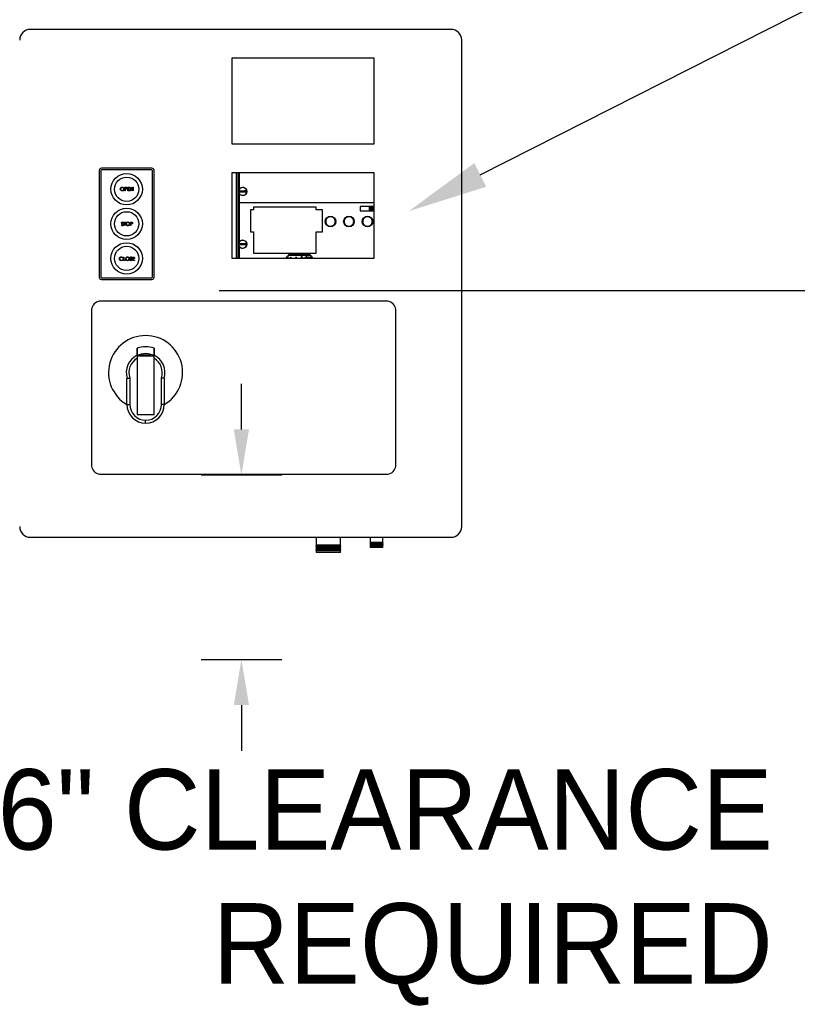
# Model space of a CAD drawing. Header units: inches. Extents: x 170 to 288, y 234 to 248.
# Tile 139 of 256: x 206.946 to 207.854, y 241.321 to 242.469. Entities that reach past the tile are written whole.
import ezdxf
from ezdxf import colors
from ezdxf.entities.mleader import LeaderData, LeaderLine
from ezdxf.math import Vec2, Vec3

# ---------------------------------------------------------------- set-up
doc = ezdxf.new("R2010")
doc.units = ezdxf.units.IN
doc.header["$LTSCALE"] = 0.25
doc.header["$MEASUREMENT"] = 0
doc.layers.add('ANNOTATIONS', color=1, linetype='Continuous')
doc.layers.add('SLIM E GUIDE MOTOR RH', color=7, linetype='Continuous')
doc.styles.add('ARIAL', font='arial.ttf', dxfattribs={"height": 0.09375})

msp = doc.modelspace()

# ---------------------------------------------------------------- linework, layer by layer
at = {"layer": 'ANNOTATIONS'}
for p, q in [((207.1787, 242.15375), (208.22965, 242.15375)), ((207.20486, 241.99149), (207.20486, 242.04463)), ((207.15773, 241.93835), (207.25199, 241.93835)), ((207.15773, 241.72305), (207.25199, 241.72305)), ((207.20486, 241.66991), (207.20486, 241.61677))]:
    msp.add_line(p, q, dxfattribs=at)
for points in [[(207.196, 241.99149), (207.21371, 241.99149), (207.20486, 241.93835)], [(207.196, 241.66991), (207.21371, 241.66991), (207.20486, 241.72305)]]:
    msp.add_solid(points, dxfattribs=at)
at = {"layer": 'SLIM E GUIDE MOTOR RH'}
for p, q in [((207.44948, 242.45821), (206.95855, 242.45821)), ((207.46196, 241.87814), (207.46196, 242.44573)), ((207.3599, 242.4245), (207.19354, 242.4245)), ((207.19354, 242.4245), (207.19354, 242.32468)), ((207.3599, 242.32468), (207.3599, 242.4245)), ((207.19354, 242.32468), (207.3599, 242.32468)), ((207.03884, 242.29357), (207.03884, 242.16913)), ((207.04083, 242.29357), (207.04083, 242.16913)), ((207.1004, 242.29619), (207.04146, 242.29619)), ((207.1004, 242.2942), (207.04146, 242.2942)), ((207.10103, 242.16913), (207.10103, 242.29357)), ((207.10302, 242.16913), (207.10302, 242.29357)), ((207.3599, 242.29096), (207.19354, 242.29096)), ((207.19354, 242.29096), (207.19354, 242.19141)), ((207.19905, 242.19141), (207.19905, 242.29096)), ((207.20089, 242.19141), (207.20089, 242.29096)), ((207.20128, 242.19141), (207.20128, 242.29096)), ((207.20167, 242.2704), (207.20167, 242.29096)), ((207.20233, 242.29096), (207.20233, 242.27182)), ((207.20239, 242.27192), (207.20239, 242.29096)), ((207.3599, 242.19141), (207.3599, 242.29096)), ((207.06873, 242.27401), (207.06954, 242.27401)), ((207.06873, 242.26985), (207.06873, 242.27401)), ((207.0691, 242.26985), (207.06873, 242.26985)), ((207.0691, 242.27359), (207.0691, 242.2722)), ((207.06986, 242.27359), (207.0691, 242.27359)), ((207.0691, 242.2722), (207.06983, 242.27219)), ((207.0694, 242.27177), (207.0691, 242.27177)), ((207.0691, 242.27177), (207.0691, 242.26985)), ((207.07214, 242.26985), (207.07214, 242.27401)), ((207.07214, 242.27401), (207.07449, 242.27401)), ((207.07449, 242.26985), (207.07214, 242.26985)), ((207.07449, 242.27359), (207.07251, 242.27359)), ((207.07251, 242.27359), (207.07251, 242.27231)), ((207.07251, 242.27231), (207.07449, 242.27231)), ((207.07449, 242.27188), (207.07251, 242.27188)), ((207.07251, 242.27188), (207.07251, 242.27028)), ((207.07251, 242.27028), (207.07449, 242.27028)), ((207.07449, 242.27401), (207.07449, 242.27359)), ((207.07449, 242.27231), (207.07449, 242.27188)), ((207.07449, 242.27028), (207.07449, 242.26985)), ((207.07523, 242.26985), (207.07523, 242.27401)), ((207.07523, 242.27401), (207.07531, 242.27401)), ((207.07561, 242.26985), (207.07523, 242.26985)), ((207.07531, 242.27401), (207.07806, 242.27074)), ((207.07561, 242.27312), (207.07561, 242.26985)), ((207.07835, 242.26985), (207.07561, 242.27312)), ((207.07806, 242.27401), (207.07843, 242.27401)), ((207.07806, 242.27074), (207.07806, 242.27401)), ((207.07843, 242.26985), (207.07835, 242.26985)), ((207.07843, 242.27401), (207.07843, 242.26985)), ((207.20167, 242.20884), (207.20167, 242.26783)), ((207.20233, 242.26641), (207.20233, 242.21025)), ((207.20239, 242.26632), (207.20239, 242.21035)), ((207.3599, 242.25602), (207.20239, 242.25602)), ((207.21539, 242.24751), (207.21539, 242.22196)), ((207.21877, 242.24751), (207.21539, 242.24751)), ((207.21877, 242.25096), (207.21877, 242.24751)), ((207.29212, 242.25096), (207.21877, 242.25096)), ((207.29212, 242.24751), (207.29212, 242.25096)), ((207.29968, 242.24751), (207.29212, 242.24751)), ((207.29968, 242.22196), (207.29968, 242.24751)), ((207.3599, 242.2517), (207.34338, 242.2517)), ((207.34338, 242.2517), (207.34338, 242.24646)), ((207.34338, 242.24646), (207.3599, 242.24646)), ((207.35435, 242.24646), (207.35435, 242.2517)), ((207.35487, 242.24646), (207.35487, 242.2517)), ((207.35584, 242.2517), (207.35584, 242.24646)), ((207.356, 242.24646), (207.356, 242.2517)), ((207.35637, 242.2517), (207.35637, 242.24646)), ((207.35652, 242.24646), (207.35652, 242.2517)), ((207.35749, 242.2517), (207.35749, 242.24646)), ((207.35801, 242.2517), (207.35801, 242.24646)), ((207.06753, 242.23338), (207.06972, 242.23338)), ((207.06753, 242.23295), (207.06753, 242.23338)), ((207.06972, 242.23338), (207.06972, 242.23295)), ((207.07537, 242.23338), (207.07618, 242.23338)), ((207.07537, 242.22922), (207.07537, 242.23338)), ((207.0647, 242.23002), (207.06506, 242.23023)), ((207.0671, 242.23278), (207.06677, 242.23252)), ((207.06844, 242.23295), (207.06753, 242.23295)), ((207.06844, 242.22922), (207.06844, 242.23295)), ((207.06881, 242.22922), (207.06844, 242.22922)), ((207.06881, 242.23295), (207.06881, 242.22922)), ((207.06972, 242.23295), (207.06881, 242.23295)), ((207.07574, 242.22922), (207.07537, 242.22922)), ((207.07574, 242.23295), (207.07574, 242.23156)), ((207.0765, 242.23295), (207.07574, 242.23295)), ((207.07574, 242.23156), (207.07647, 242.23155)), ((207.07574, 242.23114), (207.07574, 242.22922)), ((207.07604, 242.23114), (207.07574, 242.23114)), ((207.21539, 242.22196), (207.21877, 242.22196)), ((207.21877, 242.22196), (207.21877, 242.19725)), ((207.29212, 242.19725), (207.29212, 242.22196)), ((207.29212, 242.22196), (207.29968, 242.22196)), ((207.20167, 242.19141), (207.20167, 242.20627)), ((207.21095, 242.20698), (207.20177, 242.20653)), ((207.20233, 242.20485), (207.20233, 242.19141)), ((207.20239, 242.20475), (207.20239, 242.19141)), ((207.06644, 242.19187), (207.06611, 242.19162)), ((207.06611, 242.18949), (207.06644, 242.18924)), ((207.06729, 242.19263), (207.06766, 242.19263)), ((207.06729, 242.18848), (207.06729, 242.19263)), ((207.06926, 242.18848), (207.06729, 242.18848)), ((207.06766, 242.19263), (207.06766, 242.1889)), ((207.06766, 242.1889), (207.06926, 242.1889)), ((207.06926, 242.1889), (207.06926, 242.18848)), ((207.07454, 242.18928), (207.07489, 242.18949)), ((207.07694, 242.19204), (207.0766, 242.19178)), ((207.07785, 242.18848), (207.07785, 242.19263)), ((207.07785, 242.19263), (207.08019, 242.19263)), ((207.08019, 242.18848), (207.07785, 242.18848)), ((207.07822, 242.19221), (207.07822, 242.19093)), ((207.08019, 242.19221), (207.07822, 242.19221)), ((207.07822, 242.19093), (207.08019, 242.19093)), ((207.07822, 242.1905), (207.07822, 242.1889)), ((207.08019, 242.1905), (207.07822, 242.1905)), ((207.07822, 242.1889), (207.08019, 242.1889)), ((207.08019, 242.19263), (207.08019, 242.19221)), ((207.08019, 242.19093), (207.08019, 242.1905)), ((207.08019, 242.1889), (207.08019, 242.18848)), ((207.19354, 242.19141), (207.3599, 242.19141)), ((207.21877, 242.19726), (207.29212, 242.19726)), ((207.21877, 242.19725), (207.29212, 242.19725)), ((207.21956, 242.19725), (207.21956, 242.19726)), ((207.22008, 242.19725), (207.22008, 242.19726)), ((207.22105, 242.19726), (207.22105, 242.19725)), ((207.2212, 242.19725), (207.2212, 242.19726)), ((207.22157, 242.19726), (207.22157, 242.19725)), ((207.22173, 242.19725), (207.22173, 242.19726)), ((207.2227, 242.19726), (207.2227, 242.19725)), ((207.22322, 242.19726), (207.22322, 242.19725)), ((207.24975, 242.19725), (207.24975, 242.19726)), ((207.2504, 242.19725), (207.2504, 242.19726)), ((207.25564, 242.19726), (207.25564, 242.19725)), ((207.2563, 242.19726), (207.2563, 242.19725)), ((207.25927, 242.19249), (207.25708, 242.19249)), ((207.25708, 242.19249), (207.25708, 242.19141)), ((207.25927, 242.19141), (207.25927, 242.19484)), ((207.25927, 242.19484), (207.28588, 242.19484)), ((207.28588, 242.19461), (207.25927, 242.19461)), ((207.28588, 242.19422), (207.25927, 242.19422)), ((207.26036, 242.19511), (207.26036, 242.19484)), ((207.28459, 242.19511), (207.26036, 242.19511)), ((207.26119, 242.19156), (207.26211, 242.19156)), ((207.26119, 242.19141), (207.26119, 242.19156)), ((207.26211, 242.19248), (207.26239, 242.19248)), ((207.26211, 242.19156), (207.26211, 242.19248)), ((207.26239, 242.19248), (207.26239, 242.19156)), ((207.26239, 242.19156), (207.26331, 242.19156)), ((207.26331, 242.19156), (207.26331, 242.19141)), ((207.26807, 242.19141), (207.26883, 242.193)), ((207.26884, 242.1924), (207.26838, 242.19141)), ((207.26883, 242.193), (207.26887, 242.193)), ((207.2693, 242.19141), (207.26884, 242.1924)), ((207.26887, 242.193), (207.2696, 242.19141)), ((207.27446, 242.193), (207.27507, 242.193)), ((207.27446, 242.19141), (207.27446, 242.193)), ((207.27474, 242.19268), (207.27474, 242.19168)), ((207.27512, 242.19268), (207.27474, 242.19268)), ((207.27474, 242.19168), (207.27493, 242.19168)), ((207.28286, 242.193), (207.28316, 242.193)), ((207.28354, 242.19141), (207.28286, 242.193)), ((207.28316, 242.193), (207.28384, 242.19141)), ((207.28457, 242.19141), (207.28524, 242.193)), ((207.28459, 242.19484), (207.28459, 242.19511)), ((207.28554, 242.193), (207.28487, 242.19141)), ((207.28524, 242.193), (207.28554, 242.193)), ((207.28588, 242.19484), (207.28588, 242.19141)), ((207.28787, 242.19249), (207.28588, 242.19249)), ((207.28787, 242.19141), (207.28787, 242.19249)), ((207.04146, 242.1685), (207.1004, 242.1685)), ((207.04146, 242.16651), (207.1004, 242.16651)), ((207.0298, 242.13149), (207.0298, 241.94882)), ((207.37567, 242.14097), (207.03929, 242.14097)), ((207.38515, 241.94882), (207.38515, 242.13149)), ((207.10301, 242.07714), (207.08304, 242.07714)), ((207.08304, 242.07714), (207.08304, 242.00882)), ((207.10301, 242.00882), (207.10301, 242.07714)), ((207.07125, 242.02062), (207.07125, 242.05043)), ((207.07457, 242.05164), (207.07457, 242.02062)), ((207.11147, 242.02062), (207.11147, 242.05164)), ((207.11479, 242.05043), (207.11479, 242.02062)), ((207.07125, 242.02062), (207.07457, 242.02062)), ((207.11479, 242.02062), (207.11147, 242.02062)), ((207.08304, 242.00882), (207.10301, 242.00882)), ((207.09303, 241.99884), (207.09302, 242.00217)), ((207.03929, 241.93934), (207.37567, 241.93934)), ((206.95855, 241.86566), (207.44948, 241.86566)), ((207.29197, 241.85653), (207.29164, 241.85634)), ((207.29164, 241.85634), (207.29197, 241.85615)), ((207.29164, 241.85634), (207.32092, 241.85634)), ((207.29197, 241.8557), (207.29164, 241.85551)), ((207.29164, 241.85551), (207.29197, 241.85532)), ((207.29164, 241.85551), (207.32092, 241.85551)), ((207.29197, 241.85487), (207.29164, 241.85468)), ((207.29164, 241.85468), (207.29197, 241.85449)), ((207.29164, 241.85468), (207.32092, 241.85468)), ((207.29197, 241.86566), (207.29197, 241.85653)), ((207.32059, 241.85653), (207.29197, 241.85653)), ((207.29197, 241.85615), (207.29197, 241.8557)), ((207.29197, 241.85615), (207.32059, 241.85615)), ((207.32059, 241.8557), (207.29197, 241.8557)), ((207.29197, 241.85532), (207.29197, 241.85487)), ((207.29197, 241.85532), (207.32059, 241.85532)), ((207.32059, 241.85487), (207.29197, 241.85487)), ((207.29197, 241.85449), (207.29197, 241.85404)), ((207.29197, 241.85449), (207.32059, 241.85449)), ((207.32059, 241.85653), (207.32059, 241.86566)), ((207.32092, 241.85634), (207.32059, 241.85653)), ((207.32059, 241.85615), (207.32092, 241.85634)), ((207.32059, 241.8557), (207.32059, 241.85615)), ((207.32092, 241.85551), (207.32059, 241.8557)), ((207.32059, 241.85532), (207.32092, 241.85551)), ((207.32059, 241.85487), (207.32059, 241.85532)), ((207.32092, 241.85468), (207.32059, 241.85487)), ((207.32059, 241.85449), (207.32092, 241.85468)), ((207.32059, 241.85404), (207.32059, 241.85449)), ((207.35529, 241.86019), (207.35496, 241.86)), ((207.35496, 241.86), (207.35529, 241.85981)), ((207.35496, 241.86), (207.37026, 241.86)), ((207.35529, 241.85953), (207.35496, 241.85934)), ((207.35496, 241.85934), (207.35529, 241.85914)), ((207.35496, 241.85934), (207.37026, 241.85934)), ((207.35529, 241.85886), (207.35496, 241.85867)), ((207.35496, 241.85867), (207.35529, 241.85848)), ((207.35496, 241.85867), (207.37026, 241.85867)), ((207.35529, 241.8582), (207.35496, 241.85801)), ((207.35496, 241.85801), (207.35529, 241.85781)), ((207.35496, 241.85801), (207.37026, 241.85801)), ((207.35529, 241.85753), (207.35496, 241.85734)), ((207.35496, 241.85734), (207.35529, 241.85715)), ((207.35496, 241.85734), (207.37026, 241.85734)), ((207.35529, 241.85687), (207.35496, 241.85668)), ((207.35496, 241.85668), (207.35529, 241.85648)), ((207.35496, 241.85668), (207.37026, 241.85668)), ((207.35529, 241.8562), (207.35496, 241.85601)), ((207.35496, 241.85601), (207.35529, 241.85582)), ((207.35496, 241.85601), (207.37026, 241.85601)), ((207.35529, 241.85554), (207.35496, 241.85534)), ((207.35496, 241.85534), (207.35529, 241.85515)), ((207.35496, 241.85534), (207.37026, 241.85534)), ((207.35529, 241.86566), (207.35529, 241.86019)), ((207.35529, 241.86019), (207.36993, 241.86019)), ((207.35529, 241.85981), (207.35529, 241.85953)), ((207.35529, 241.85981), (207.36993, 241.85981)), ((207.35529, 241.85953), (207.36993, 241.85953)), ((207.35529, 241.85914), (207.35529, 241.85886)), ((207.35529, 241.85914), (207.36993, 241.85914)), ((207.35529, 241.85886), (207.36993, 241.85886)), ((207.35529, 241.85848), (207.35529, 241.8582)), ((207.35529, 241.85848), (207.36993, 241.85848)), ((207.35529, 241.8582), (207.36993, 241.8582)), ((207.35529, 241.85781), (207.35529, 241.85753)), ((207.35529, 241.85781), (207.36993, 241.85781)), ((207.35529, 241.85753), (207.36993, 241.85753)), ((207.35529, 241.85715), (207.35529, 241.85687)), ((207.35529, 241.85715), (207.36993, 241.85715)), ((207.35529, 241.85687), (207.36993, 241.85687)), ((207.35529, 241.85648), (207.35529, 241.8562)), ((207.35529, 241.85648), (207.36993, 241.85648)), ((207.35529, 241.8562), (207.36993, 241.8562)), ((207.35529, 241.85582), (207.35529, 241.85554)), ((207.35529, 241.85582), (207.36993, 241.85582)), ((207.35529, 241.85554), (207.36993, 241.85554)), ((207.35529, 241.85515), (207.35529, 241.85368)), ((207.35529, 241.85515), (207.36993, 241.85515)), ((207.36993, 241.86019), (207.36993, 241.86566)), ((207.37026, 241.86), (207.36993, 241.86019)), ((207.36993, 241.85981), (207.37026, 241.86)), ((207.36993, 241.85953), (207.36993, 241.85981)), ((207.37026, 241.85934), (207.36993, 241.85953)), ((207.36993, 241.85914), (207.37026, 241.85934)), ((207.36993, 241.85886), (207.36993, 241.85914)), ((207.37026, 241.85867), (207.36993, 241.85886)), ((207.36993, 241.85848), (207.37026, 241.85867)), ((207.36993, 241.8582), (207.36993, 241.85848)), ((207.37026, 241.85801), (207.36993, 241.8582)), ((207.36993, 241.85781), (207.37026, 241.85801)), ((207.36993, 241.85753), (207.36993, 241.85781)), ((207.37026, 241.85734), (207.36993, 241.85753)), ((207.36993, 241.85715), (207.37026, 241.85734)), ((207.36993, 241.85687), (207.36993, 241.85715)), ((207.37026, 241.85668), (207.36993, 241.85687)), ((207.36993, 241.85648), (207.37026, 241.85668)), ((207.36993, 241.8562), (207.36993, 241.85648)), ((207.37026, 241.85601), (207.36993, 241.8562)), ((207.36993, 241.85582), (207.37026, 241.85601)), ((207.36993, 241.85554), (207.36993, 241.85582)), ((207.37026, 241.85534), (207.36993, 241.85554)), ((207.36993, 241.85515), (207.37026, 241.85534)), ((207.36993, 241.85368), (207.36993, 241.85515)), ((207.29197, 241.85404), (207.29164, 241.85385)), ((207.29164, 241.85385), (207.29197, 241.85365)), ((207.29164, 241.85385), (207.32092, 241.85385)), ((207.29197, 241.85321), (207.29164, 241.85302)), ((207.29164, 241.85302), (207.29197, 241.85282)), ((207.29164, 241.85302), (207.32092, 241.85302)), ((207.29197, 241.85238), (207.29164, 241.85218)), ((207.29164, 241.85218), (207.29197, 241.85199)), ((207.29164, 241.85218), (207.32092, 241.85218)), ((207.29197, 241.85154), (207.29164, 241.85135)), ((207.29164, 241.85135), (207.29197, 241.85116)), ((207.29164, 241.85135), (207.32092, 241.85135)), ((207.29197, 241.85071), (207.29164, 241.85052)), ((207.29164, 241.85052), (207.29197, 241.85033)), ((207.29164, 241.85052), (207.32092, 241.85052)), ((207.32059, 241.85404), (207.29197, 241.85404)), ((207.29197, 241.85365), (207.29197, 241.85321)), ((207.29197, 241.85365), (207.32059, 241.85365)), ((207.32059, 241.85321), (207.29197, 241.85321)), ((207.29197, 241.85282), (207.29197, 241.85238)), ((207.29197, 241.85282), (207.32059, 241.85282)), ((207.32059, 241.85238), (207.29197, 241.85238)), ((207.29197, 241.85199), (207.29197, 241.85154)), ((207.29197, 241.85199), (207.32059, 241.85199)), ((207.32059, 241.85154), (207.29197, 241.85154)), ((207.29197, 241.85116), (207.29197, 241.85071)), ((207.29197, 241.85116), (207.32059, 241.85116)), ((207.32059, 241.85071), (207.29197, 241.85071)), ((207.29197, 241.85033), (207.29197, 241.84802)), ((207.29197, 241.85033), (207.32059, 241.85033)), ((207.32059, 241.84802), (207.29197, 241.84802)), ((207.32092, 241.85385), (207.32059, 241.85404)), ((207.32059, 241.85365), (207.32092, 241.85385)), ((207.32059, 241.85321), (207.32059, 241.85365)), ((207.32092, 241.85302), (207.32059, 241.85321)), ((207.32059, 241.85282), (207.32092, 241.85302)), ((207.32059, 241.85238), (207.32059, 241.85282)), ((207.32092, 241.85218), (207.32059, 241.85238)), ((207.32059, 241.85199), (207.32092, 241.85218)), ((207.32059, 241.85154), (207.32059, 241.85199)), ((207.32092, 241.85135), (207.32059, 241.85154)), ((207.32059, 241.85116), (207.32092, 241.85135)), ((207.32059, 241.85071), (207.32059, 241.85116)), ((207.32092, 241.85052), (207.32059, 241.85071)), ((207.32059, 241.85033), (207.32092, 241.85052)), ((207.32059, 241.84802), (207.32059, 241.85033)), ((207.36993, 241.85368), (207.35529, 241.85368))]:
    msp.add_line(p, q, dxfattribs=at)
at = {"layer": 'SLIM E GUIDE MOTOR RH', "flags": 128}
for points in [[(207.2017, 242.26969), (207.20279, 242.26975), (207.20393, 242.2698), (207.2051, 242.26986), (207.20629, 242.26992), (207.20747, 242.26997), (207.20864, 242.27003), (207.20978, 242.27008), (207.21088, 242.27014)], [(207.21095, 242.26854), (207.20986, 242.26849), (207.20872, 242.26843), (207.20755, 242.26838), (207.20636, 242.26832), (207.20518, 242.26826), (207.20401, 242.26821), (207.20287, 242.26815), (207.20177, 242.2681)], [(207.2017, 242.20813), (207.20279, 242.20818), (207.20393, 242.20823), (207.2051, 242.20829), (207.20629, 242.20835), (207.20747, 242.20841), (207.20864, 242.20846), (207.20978, 242.20852), (207.21088, 242.20857)]]:
    msp.add_lwpolyline(points, dxfattribs=at)
at = {"layer": 'SLIM E GUIDE MOTOR RH'}
for centre, radius in [((207.07093, 242.27171), 0.0183), ((207.07093, 242.27171), 0.01414), ((207.20632, 242.26912), 0.00482), ((207.07093, 242.23135), 0.0183), ((207.07093, 242.23135), 0.01414), ((207.30876, 242.23408), 0.00622), ((207.33037, 242.23408), 0.00622), ((207.35199, 242.23408), 0.00622), ((207.20632, 242.20755), 0.00482), ((207.07093, 242.19099), 0.0183), ((207.07093, 242.19099), 0.01414)]:
    msp.add_circle(centre, radius, dxfattribs=at)
for centre, radius, start, end in [((206.95855, 242.44573), 0.01248, 90, 180), ((207.44948, 242.44573), 0.01248, 0, 90), ((207.04146, 242.29357), 0.00262, 90, 180), ((207.04146, 242.29357), 0.000624, 90, 180), ((207.1004, 242.29357), 0.00262, 0, 90), ((207.1004, 242.29357), 0.000624, 0, 90), ((207.20632, 242.26912), 0.00473, 173.04894, 192.50643), ((207.20632, 242.26912), 0.00466, 12.63519, 172.92017), ((207.20632, 242.26912), 0.00466, 192.63519, 352.92017), ((207.20632, 242.26912), 0.00473, 353.04894, 12.50643), ((207.20632, 242.20755), 0.00466, 12.63519, 172.92017), ((207.20632, 242.20755), 0.00473, 173.04894, 192.50643), ((207.20632, 242.20755), 0.00466, 192.63519, 352.92017), ((207.20632, 242.20755), 0.00473, 353.04894, 12.50643), ((207.04146, 242.16913), 0.00262, 180, 270), ((207.04146, 242.16913), 0.000624, 180, 270), ((207.1004, 242.16913), 0.00262, 270, 0), ((207.1004, 242.16913), 0.000624, 270, 0), ((207.04078, 242.12999), 0.01108, 97.7581, 172.2419), ((207.37417, 242.12999), 0.01108, 7.7581, 82.2419), ((207.09302, 242.05779), 0.04323, 300.24251, 239.75753), ((207.09302, 242.05779), 0.04322, 300.24806, 239.75196), ((207.09302, 242.05779), 0.03025, 70.721, 109.2554), ((207.09302, 242.05779), 0.02257, 116.23161, 197.09777), ((207.09302, 242.05779), 0.01944, 120.86903, 198.43237), ((207.09302, 242.05779), 0.02217, 63.22591, 116.74005), ((207.09302, 242.05779), 0.02061, 69.85267, 110.14733), ((207.09302, 242.05779), 0.02257, 342.90223, 63.7351), ((207.09302, 242.05779), 0.01944, 341.56763, 59.09059), ((207.09303, 242.02062), 0.02178, 180, 270), ((207.09303, 242.02062), 0.01845, 180, 269.99537), ((207.09302, 242.02062), 0.01845, 270.02568, 0), ((207.09302, 242.02062), 0.02178, 270.02568, 0), ((207.04078, 241.95032), 0.01108, 187.7581, 262.2419), ((207.37417, 241.95032), 0.01108, 277.7581, 352.2419), ((206.95855, 241.87814), 0.01248, 180, 270), ((207.44948, 241.87814), 0.01248, 270, 0)]:
    msp.add_arc(centre, radius, start, end, dxfattribs=at)
for points, knots in [([(207.0635, 242.27192), (207.06354, 242.27224), (207.06362, 242.27288), (207.06419, 242.27361), (207.06491, 242.27404), (207.06541, 242.2741), (207.06566, 242.27412)], [0, 0, 0, 0, 0.2797309, 0.5593263, 0.7796803, 1, 1, 1, 1]), ([(207.0657, 242.26975), (207.06537, 242.26978), (207.06473, 242.26985), (207.06401, 242.27044), (207.06357, 242.27116), (207.06352, 242.27166), (207.0635, 242.27192)], [0, 0, 0, 0, 0.279663, 0.5593532, 0.7796358, 1, 1, 1, 1]), ([(207.06568, 242.27369), (207.06542, 242.27366), (207.06489, 242.27359), (207.06429, 242.27313), (207.06393, 242.27254), (207.06389, 242.27212), (207.06388, 242.27192)], [0, 0, 0, 0, 0.2796275, 0.5593508, 0.7796323, 1, 1, 1, 1]), ([(207.06388, 242.27192), (207.06391, 242.27166), (207.06397, 242.27113), (207.06447, 242.27057), (207.06506, 242.27023), (207.06547, 242.27019), (207.06568, 242.27017)], [0, 0, 0, 0, 0.2794171, 0.5590784, 0.7794776, 1, 1, 1, 1]), ([(207.06566, 242.27412), (207.06599, 242.27409), (207.06664, 242.27402), (207.06737, 242.27343), (207.06781, 242.2727), (207.06785, 242.27219), (207.06787, 242.27194)], [0, 0, 0, 0, 0.2797658, 0.559356, 0.7795697, 1, 1, 1, 1]), ([(207.0675, 242.27194), (207.06747, 242.2722), (207.06741, 242.27273), (207.0669, 242.2733), (207.0663, 242.27363), (207.06589, 242.27367), (207.06568, 242.27369)], [0, 0, 0, 0, 0.2794631, 0.5588709, 0.7795149, 1, 1, 1, 1]), ([(207.06568, 242.27017), (207.06594, 242.2702), (207.06647, 242.27026), (207.06708, 242.27072), (207.06744, 242.27131), (207.06748, 242.27173), (207.0675, 242.27194)], [0, 0, 0, 0, 0.2798308, 0.5593888, 0.7796497, 1, 1, 1, 1]), ([(207.06787, 242.27194), (207.06784, 242.27161), (207.06776, 242.27097), (207.06717, 242.27025), (207.06646, 242.26981), (207.06595, 242.26977), (207.0657, 242.26975)], [0, 0, 0, 0, 0.2796319, 0.5593417, 0.779597, 1, 1, 1, 1]), ([(207.07046, 242.27184), (207.07026, 242.27182), (207.06991, 242.27177), (207.06955, 242.27177), (207.0694, 242.27177)], [0, 0, 0, 0, 0.5596968, 1, 1, 1, 1]), ([(207.06954, 242.27401), (207.06972, 242.27401), (207.07004, 242.27402), (207.07035, 242.27397), (207.07049, 242.27395)], [0, 0, 0, 0, 0.56031203, 1, 1, 1, 1]), ([(207.06983, 242.27219), (207.07008, 242.27219), (207.0704, 242.27219), (207.07071, 242.2724), (207.07087, 242.27259), (207.0709, 242.27277), (207.07091, 242.2729)], [0, 0, 0, 0, 0.4997189, 0.6253482, 0.7510784, 1, 1, 1, 1]), ([(207.07091, 242.2729), (207.0709, 242.27302), (207.07087, 242.2732), (207.07071, 242.27338), (207.07042, 242.27359), (207.07011, 242.27359), (207.06986, 242.27359)], [0, 0, 0, 0, 0.2489628, 0.3747297, 0.5003786, 1, 1, 1, 1]), ([(207.07129, 242.2729), (207.07128, 242.27276), (207.07126, 242.27249), (207.07105, 242.27215), (207.07077, 242.27194), (207.07056, 242.27187), (207.07046, 242.27184)], [0, 0, 0, 0, 0.2800999, 0.5593276, 0.7794584, 1, 1, 1, 1]), ([(207.07049, 242.27395), (207.07062, 242.27391), (207.07087, 242.27381), (207.07113, 242.27353), (207.07127, 242.27321), (207.07128, 242.273), (207.07129, 242.2729)], [0, 0, 0, 0, 0.279707, 0.5593748, 0.7795026, 1, 1, 1, 1]), ([(207.06497, 242.23251), (207.06499, 242.23266), (207.06503, 242.23295), (207.06531, 242.23327), (207.06565, 242.23345), (207.06588, 242.23347), (207.066, 242.23348)], [0, 0, 0, 0, 0.279549, 0.5587965, 0.779376, 1, 1, 1, 1]), ([(207.066, 242.23348), (207.06612, 242.23347), (207.06638, 242.23344), (207.06678, 242.2332), (207.06698, 242.23294), (207.0671, 242.23278)], [0, 0, 0, 0, 0.2797514, 0.5594993, 1, 1, 1, 1]), ([(207.07014, 242.23128), (207.07018, 242.2316), (207.07026, 242.23224), (207.07083, 242.23297), (207.07155, 242.23341), (207.07205, 242.23346), (207.0723, 242.23348)], [0, 0, 0, 0, 0.2797307, 0.5593255, 0.7796808, 1, 1, 1, 1]), ([(207.0723, 242.23348), (207.07263, 242.23345), (207.07328, 242.23338), (207.07401, 242.23279), (207.07445, 242.23206), (207.07449, 242.23155), (207.07452, 242.2313)], [0, 0, 0, 0, 0.2797677, 0.5593574, 0.7795699, 1, 1, 1, 1]), ([(207.07618, 242.23338), (207.07636, 242.23338), (207.07668, 242.23338), (207.07699, 242.23333), (207.07713, 242.23331)], [0, 0, 0, 0, 0.5603143, 1, 1, 1, 1]), ([(207.07713, 242.23331), (207.07726, 242.23327), (207.07751, 242.23318), (207.07777, 242.23289), (207.07791, 242.23258), (207.07792, 242.23237), (207.07793, 242.23226)], [0, 0, 0, 0, 0.27970407, 0.5593845, 0.7795145, 1, 1, 1, 1]), ([(207.31433, 242.23408), (207.31425, 242.23338), (207.31414, 242.2323), (207.31345, 242.231), (207.31273, 242.23011), (207.31183, 242.22939), (207.31054, 242.22872), (207.30876, 242.22838), (207.30698, 242.22872), (207.30569, 242.22939), (207.3048, 242.23011), (207.30407, 242.231), (207.3034, 242.2323), (207.30306, 242.23408), (207.3034, 242.23585), (207.30407, 242.23715), (207.3048, 242.23804), (207.30569, 242.23876), (207.30698, 242.23944), (207.30876, 242.23978), (207.31054, 242.23944), (207.31183, 242.23876), (207.31273, 242.23804), (207.31345, 242.23715), (207.31414, 242.23585), (207.31425, 242.23478), (207.31433, 242.23408)], [0, 0, 0, 0, 0.059864, 0.0920901, 0.1249998, 0.1579095, 0.1901356, 0.2499996, 0.3098642, 0.3420898, 0.3749995, 0.4079095, 0.4401355, 0.4999996, 0.5598642, 0.5920897, 0.6249997, 0.6579098, 0.6901354, 0.75, 0.809864, 0.8420901, 0.8750001, 0.9079098, 0.9401354, 1, 1, 1, 1]), ([(207.33594, 242.23408), (207.33587, 242.23338), (207.33575, 242.2323), (207.33506, 242.231), (207.33434, 242.23011), (207.33345, 242.22939), (207.33215, 242.22872), (207.33037, 242.22838), (207.3286, 242.22872), (207.3273, 242.22939), (207.32641, 242.23011), (207.32569, 242.231), (207.32501, 242.2323), (207.32467, 242.23408), (207.32501, 242.23585), (207.32569, 242.23715), (207.32641, 242.23804), (207.3273, 242.23876), (207.3286, 242.23944), (207.33037, 242.23978), (207.33215, 242.23944), (207.33345, 242.23876), (207.33434, 242.23804), (207.33506, 242.23715), (207.33575, 242.23585), (207.33587, 242.23478), (207.33594, 242.23408)], [0, 0, 0, 0, 0.0598641, 0.09209, 0.125, 0.1579097, 0.1901358, 0.2499998, 0.3098638, 0.3420899, 0.3749996, 0.4079096, 0.4401355, 0.4999996, 0.5598643, 0.5920896, 0.6249996, 0.6579097, 0.6901358, 0.7499998, 0.8098638, 0.8420899, 0.8749999, 0.90791, 0.9401353, 1, 1, 1, 1]), ([(207.35756, 242.23408), (207.35748, 242.23338), (207.35737, 242.2323), (207.35667, 242.231), (207.35595, 242.23011), (207.35506, 242.22939), (207.35377, 242.22872), (207.35199, 242.22838), (207.35021, 242.22872), (207.34891, 242.22939), (207.34802, 242.23011), (207.3473, 242.231), (207.34663, 242.2323), (207.34629, 242.23408), (207.34663, 242.23585), (207.3473, 242.23715), (207.34802, 242.23804), (207.34891, 242.23876), (207.35021, 242.23944), (207.35199, 242.23978), (207.35377, 242.23944), (207.35506, 242.23876), (207.35595, 242.23804), (207.35667, 242.23715), (207.35737, 242.23585), (207.35748, 242.23478), (207.35756, 242.23408)], [0, 0, 0, 0, 0.059864, 0.0920901, 0.1250002, 0.1579098, 0.1901354, 0.25, 0.309864, 0.3420901, 0.3749998, 0.4079095, 0.4401356, 0.4999996, 0.5598642, 0.5920898, 0.6249994, 0.6579095, 0.6901356, 0.7499996, 0.8098642, 0.8420898, 0.8749998, 0.9079098, 0.9401354, 1, 1, 1, 1]), ([(207.06597, 242.22911), (207.06582, 242.22913), (207.06551, 242.22916), (207.06503, 242.22947), (207.06483, 242.22981), (207.0647, 242.23002)], [0, 0, 0, 0, 0.2798786, 0.5596616, 1, 1, 1, 1]), ([(207.0652, 242.23188), (207.06513, 242.23199), (207.065, 242.23218), (207.06498, 242.23241), (207.06497, 242.23251)], [0, 0, 0, 0, 0.5598366, 1, 1, 1, 1]), ([(207.06506, 242.23023), (207.06518, 242.23004), (207.06535, 242.22977), (207.0657, 242.22956), (207.06588, 242.22955), (207.06597, 242.22954)], [0, 0, 0, 0, 0.5593242, 0.7797842, 1, 1, 1, 1]), ([(207.06589, 242.23131), (207.06575, 242.23141), (207.06551, 242.23158), (207.0653, 242.23179), (207.0652, 242.23188)], [0, 0, 0, 0, 0.5604046, 1, 1, 1, 1]), ([(207.06595, 242.23306), (207.06587, 242.23305), (207.0657, 242.23304), (207.0655, 242.23291), (207.06537, 242.23273), (207.06535, 242.2326), (207.06534, 242.23253)], [0, 0, 0, 0, 0.2802723, 0.55993, 0.779919, 1, 1, 1, 1]), ([(207.06534, 242.23253), (207.06535, 242.23247), (207.06536, 242.23235), (207.06545, 242.23216), (207.06555, 242.23206), (207.06562, 242.23199)], [0, 0, 0, 0, 0.27994787, 0.55977488, 1, 1, 1, 1]), ([(207.06562, 242.23199), (207.06572, 242.23191), (207.0659, 242.23177), (207.06609, 242.23164), (207.06618, 242.23158)], [0, 0, 0, 0, 0.5599086, 1, 1, 1, 1]), ([(207.06664, 242.23065), (207.06651, 242.23079), (207.06628, 242.23103), (207.06601, 242.23123), (207.06589, 242.23131)], [0, 0, 0, 0, 0.5594924, 1, 1, 1, 1]), ([(207.06677, 242.23252), (207.06665, 242.23267), (207.06649, 242.23288), (207.06618, 242.23304), (207.06603, 242.23305), (207.06595, 242.23306)], [0, 0, 0, 0, 0.5598177, 0.7798497, 1, 1, 1, 1]), ([(207.06597, 242.22954), (207.06608, 242.22955), (207.0663, 242.22957), (207.06658, 242.22974), (207.06675, 242.22998), (207.06677, 242.23015), (207.06678, 242.23024)], [0, 0, 0, 0, 0.2802733, 0.5601451, 0.7801527, 1, 1, 1, 1]), ([(207.06716, 242.23024), (207.06713, 242.23007), (207.06709, 242.22972), (207.06676, 242.22936), (207.06637, 242.22914), (207.0661, 242.22912), (207.06597, 242.22911)], [0, 0, 0, 0, 0.2791835, 0.5590838, 0.7794435, 1, 1, 1, 1]), ([(207.06618, 242.23158), (207.06644, 242.23138), (207.0668, 242.23112), (207.06711, 242.23061), (207.06714, 242.23036), (207.06716, 242.23024)], [0, 0, 0, 0, 0.5601148, 0.7802789, 1, 1, 1, 1]), ([(207.06678, 242.23024), (207.06677, 242.23032), (207.06676, 242.23047), (207.06667, 242.2306), (207.06664, 242.23065)], [0, 0, 0, 0, 0.558992, 1, 1, 1, 1]), ([(207.07234, 242.22911), (207.07201, 242.22915), (207.07137, 242.22922), (207.07065, 242.2298), (207.07021, 242.23052), (207.07017, 242.23102), (207.07014, 242.23128)], [0, 0, 0, 0, 0.2796641, 0.5593538, 0.7796361, 1, 1, 1, 1]), ([(207.07232, 242.23306), (207.07206, 242.23302), (207.07153, 242.23295), (207.07093, 242.23249), (207.07057, 242.2319), (207.07054, 242.23149), (207.07052, 242.23128)], [0, 0, 0, 0, 0.2796259, 0.5593459, 0.7796269, 1, 1, 1, 1]), ([(207.07052, 242.23128), (207.07055, 242.23102), (207.07061, 242.23049), (207.07111, 242.22993), (207.0717, 242.22959), (207.07212, 242.22955), (207.07232, 242.22954)], [0, 0, 0, 0, 0.2794118, 0.5590742, 0.779476, 1, 1, 1, 1]), ([(207.07414, 242.2313), (207.07411, 242.23156), (207.07405, 242.23209), (207.07354, 242.23266), (207.07294, 242.23299), (207.07253, 242.23304), (207.07232, 242.23306)], [0, 0, 0, 0, 0.2794695, 0.5588701, 0.7795183, 1, 1, 1, 1]), ([(207.07232, 242.22954), (207.07259, 242.22957), (207.07311, 242.22963), (207.07373, 242.23008), (207.07409, 242.23067), (207.07412, 242.23109), (207.07414, 242.2313)], [0, 0, 0, 0, 0.2798285, 0.5593874, 0.7796559, 1, 1, 1, 1]), ([(207.07452, 242.2313), (207.07448, 242.23097), (207.07441, 242.23033), (207.07381, 242.22961), (207.0731, 242.22917), (207.07259, 242.22913), (207.07234, 242.22911)], [0, 0, 0, 0, 0.2796267, 0.5593423, 0.7795967, 1, 1, 1, 1]), ([(207.0771, 242.2312), (207.0769, 242.23118), (207.07655, 242.23114), (207.0762, 242.23114), (207.07604, 242.23114)], [0, 0, 0, 0, 0.5596942, 1, 1, 1, 1]), ([(207.07647, 242.23155), (207.07672, 242.23155), (207.07704, 242.23155), (207.07735, 242.23176), (207.07751, 242.23195), (207.07754, 242.23214), (207.07756, 242.23226)], [0, 0, 0, 0, 0.499724, 0.625347, 0.7510888, 1, 1, 1, 1]), ([(207.07756, 242.23226), (207.07754, 242.23238), (207.07751, 242.23256), (207.07735, 242.23274), (207.07706, 242.23296), (207.07675, 242.23295), (207.0765, 242.23295)], [0, 0, 0, 0, 0.24897489, 0.37473093, 0.50038246, 1, 1, 1, 1]), ([(207.07793, 242.23226), (207.07792, 242.23212), (207.0779, 242.23185), (207.07769, 242.23152), (207.07741, 242.2313), (207.0772, 242.23124), (207.0771, 242.2312)], [0, 0, 0, 0, 0.2800985, 0.5593248, 0.7794626, 1, 1, 1, 1]), ([(207.06239, 242.19058), (207.06242, 242.19091), (207.0625, 242.19156), (207.06311, 242.19227), (207.06386, 242.19268), (207.06437, 242.19272), (207.06462, 242.19274)], [0, 0, 0, 0, 0.27951347, 0.55907968, 0.77937343, 1, 1, 1, 1]), ([(207.06291, 242.1891), (207.06274, 242.18935), (207.06243, 242.1898), (207.0624, 242.19034), (207.06239, 242.19058)], [0, 0, 0, 0, 0.5590292, 1, 1, 1, 1]), ([(207.0646, 242.19231), (207.06433, 242.19228), (207.0638, 242.19222), (207.06318, 242.19177), (207.06282, 242.19118), (207.06278, 242.19076), (207.06276, 242.19055)], [0, 0, 0, 0, 0.27985561, 0.55951782, 0.779687, 1, 1, 1, 1]), ([(207.06276, 242.19055), (207.06279, 242.19028), (207.06285, 242.18974), (207.06338, 242.18916), (207.06399, 242.18884), (207.06441, 242.18881), (207.06463, 242.1888)], [0, 0, 0, 0, 0.2794339, 0.5589215, 0.7792831, 1, 1, 1, 1]), ([(207.06463, 242.18837), (207.06426, 242.1884), (207.0636, 242.18846), (207.06312, 242.1889), (207.06291, 242.1891)], [0, 0, 0, 0, 0.5598044, 1, 1, 1, 1]), ([(207.06611, 242.19162), (207.06587, 242.19185), (207.06544, 242.19225), (207.06486, 242.19229), (207.0646, 242.19231)], [0, 0, 0, 0, 0.5584272, 1, 1, 1, 1]), ([(207.06462, 242.19274), (207.06502, 242.1927), (207.06574, 242.19262), (207.06622, 242.1921), (207.06644, 242.19187)], [0, 0, 0, 0, 0.55951486, 1, 1, 1, 1]), ([(207.06463, 242.1888), (207.06495, 242.18883), (207.06552, 242.18891), (207.06593, 242.18931), (207.06611, 242.18949)], [0, 0, 0, 0, 0.5587727, 1, 1, 1, 1]), ([(207.06644, 242.18924), (207.06631, 242.18909), (207.06605, 242.1888), (207.06544, 242.18845), (207.06493, 242.1884), (207.06463, 242.18837)], [0, 0, 0, 0, 0.2804105, 0.5607949, 1, 1, 1, 1]), ([(207.06974, 242.19054), (207.06978, 242.19086), (207.06986, 242.1915), (207.07043, 242.19223), (207.07115, 242.19267), (207.07165, 242.19272), (207.0719, 242.19274)], [0, 0, 0, 0, 0.2797305, 0.5593273, 0.7796795, 1, 1, 1, 1]), ([(207.07194, 242.18837), (207.07161, 242.1884), (207.07097, 242.18848), (207.07025, 242.18906), (207.06981, 242.18978), (207.06977, 242.19028), (207.06974, 242.19054)], [0, 0, 0, 0, 0.2796638, 0.5593527, 0.7796359, 1, 1, 1, 1]), ([(207.07192, 242.19231), (207.07166, 242.19228), (207.07113, 242.19221), (207.07053, 242.19175), (207.07017, 242.19116), (207.07014, 242.19075), (207.07012, 242.19054)], [0, 0, 0, 0, 0.2796283, 0.5593501, 0.7796324, 1, 1, 1, 1]), ([(207.07012, 242.19054), (207.07015, 242.19028), (207.07021, 242.18975), (207.07072, 242.18919), (207.0713, 242.18885), (207.07172, 242.18881), (207.07192, 242.1888)], [0, 0, 0, 0, 0.279417, 0.5590778, 0.7794767, 1, 1, 1, 1]), ([(207.0719, 242.19274), (207.07223, 242.19271), (207.07288, 242.19264), (207.07361, 242.19205), (207.07405, 242.19132), (207.07409, 242.19081), (207.07412, 242.19056)], [0, 0, 0, 0, 0.2797671, 0.5593581, 0.7795717, 1, 1, 1, 1]), ([(207.07374, 242.19056), (207.07371, 242.19082), (207.07365, 242.19135), (207.07314, 242.19192), (207.07254, 242.19225), (207.07213, 242.19229), (207.07192, 242.19231)], [0, 0, 0, 0, 0.2794698, 0.5588706, 0.7795158, 1, 1, 1, 1]), ([(207.07192, 242.1888), (207.07219, 242.18883), (207.07271, 242.18889), (207.07333, 242.18934), (207.07369, 242.18993), (207.07372, 242.19035), (207.07374, 242.19056)], [0, 0, 0, 0, 0.2798289, 0.5593875, 0.7796527, 1, 1, 1, 1]), ([(207.07412, 242.19056), (207.07408, 242.19023), (207.07401, 242.18959), (207.07341, 242.18887), (207.0727, 242.18843), (207.07219, 242.18839), (207.07194, 242.18837)], [0, 0, 0, 0, 0.2796315, 0.5593441, 0.7795978, 1, 1, 1, 1]), ([(207.07581, 242.18837), (207.07565, 242.18838), (207.07535, 242.18842), (207.07487, 242.18873), (207.07467, 242.18907), (207.07454, 242.18928)], [0, 0, 0, 0, 0.2798804, 0.5596665, 1, 1, 1, 1]), ([(207.07481, 242.19177), (207.07483, 242.19192), (207.07486, 242.19221), (207.07515, 242.19253), (207.07549, 242.19271), (207.07572, 242.19273), (207.07583, 242.19274)], [0, 0, 0, 0, 0.2795544, 0.5588012, 0.7793774, 1, 1, 1, 1]), ([(207.07504, 242.19114), (207.07497, 242.19125), (207.07484, 242.19144), (207.07482, 242.19167), (207.07481, 242.19177)], [0, 0, 0, 0, 0.5598451, 1, 1, 1, 1]), ([(207.07489, 242.18949), (207.07502, 242.1893), (207.07519, 242.18903), (207.07554, 242.18882), (207.07572, 242.1888), (207.07581, 242.1888)], [0, 0, 0, 0, 0.5593189, 0.7797808, 1, 1, 1, 1]), ([(207.07572, 242.19057), (207.07559, 242.19067), (207.07535, 242.19084), (207.07513, 242.19105), (207.07504, 242.19114)], [0, 0, 0, 0, 0.5604147, 1, 1, 1, 1]), ([(207.07579, 242.19231), (207.07571, 242.19231), (207.07554, 242.1923), (207.07534, 242.19217), (207.0752, 242.19199), (207.07519, 242.19185), (207.07518, 242.19179)], [0, 0, 0, 0, 0.2802765, 0.5599329, 0.779921, 1, 1, 1, 1]), ([(207.07518, 242.19179), (207.07519, 242.19173), (207.0752, 242.19161), (207.07529, 242.19142), (207.07539, 242.19132), (207.07546, 242.19125)], [0, 0, 0, 0, 0.2799433, 0.5597769, 1, 1, 1, 1]), ([(207.07546, 242.19125), (207.07556, 242.19117), (207.07574, 242.19103), (207.07593, 242.1909), (207.07602, 242.19084)], [0, 0, 0, 0, 0.5598979, 1, 1, 1, 1]), ([(207.07647, 242.18991), (207.07635, 242.19005), (207.07612, 242.19029), (207.07584, 242.19049), (207.07572, 242.19057)], [0, 0, 0, 0, 0.5594942, 1, 1, 1, 1]), ([(207.0766, 242.19178), (207.07649, 242.19193), (207.07632, 242.19214), (207.07602, 242.1923), (207.07587, 242.19231), (207.07579, 242.19231)], [0, 0, 0, 0, 0.5598189, 0.7798499, 1, 1, 1, 1]), ([(207.07581, 242.1888), (207.07592, 242.18881), (207.07614, 242.18883), (207.07642, 242.189), (207.07659, 242.18924), (207.07661, 242.18941), (207.07662, 242.1895)], [0, 0, 0, 0, 0.2802772, 0.5601457, 0.7801519, 1, 1, 1, 1]), ([(207.077, 242.18949), (207.07697, 242.18932), (207.07693, 242.18898), (207.07659, 242.18862), (207.07621, 242.1884), (207.07594, 242.18838), (207.07581, 242.18837)], [0, 0, 0, 0, 0.279184, 0.5590848, 0.7794474, 1, 1, 1, 1]), ([(207.07583, 242.19274), (207.07596, 242.19273), (207.07622, 242.1927), (207.07662, 242.19246), (207.07682, 242.1922), (207.07694, 242.19204)], [0, 0, 0, 0, 0.2797485, 0.559503, 1, 1, 1, 1]), ([(207.07602, 242.19084), (207.07628, 242.19064), (207.07664, 242.19037), (207.07695, 242.18987), (207.07698, 242.18962), (207.077, 242.18949)], [0, 0, 0, 0, 0.5601148, 0.7802844, 1, 1, 1, 1]), ([(207.07662, 242.1895), (207.07661, 242.18958), (207.07659, 242.18973), (207.07651, 242.18985), (207.07647, 242.18991)], [0, 0, 0, 0, 0.5589803, 1, 1, 1, 1]), ([(207.27493, 242.19168), (207.27513, 242.19168), (207.27537, 242.19169), (207.27561, 242.19184), (207.27571, 242.19195), (207.27577, 242.19208), (207.27578, 242.19218), (207.27578, 242.19223)], [0, 0, 0, 0, 0.4986116, 0.6240096, 0.7494042, 0.8747378, 1, 1, 1, 1]), ([(207.27507, 242.193), (207.27521, 242.193), (207.27547, 242.193), (207.27582, 242.19284), (207.27603, 242.19254), (207.27605, 242.19234), (207.27606, 242.19223)], [0, 0, 0, 0, 0.2813151, 0.5599241, 0.7799316, 1, 1, 1, 1]), ([(207.27578, 242.19223), (207.27577, 242.1923), (207.27576, 242.19242), (207.27566, 242.19254), (207.27548, 242.19267), (207.27528, 242.19268), (207.27512, 242.19268)], [0, 0, 0, 0, 0.2492878, 0.3749238, 0.500647, 1, 1, 1, 1]), ([(207.27606, 242.19223), (207.27606, 242.19216), (207.27605, 242.19201), (207.27594, 242.19176), (207.27579, 242.19164), (207.2757, 242.19157)], [0, 0, 0, 0, 0.2808676, 0.5615175, 1, 1, 1, 1]), ([(207.2757, 242.19157), (207.2758, 242.19154), (207.27591, 242.1915), (207.27599, 242.19142), (207.27599, 242.19141)], [0, 0, 0, 0, 0.9046821, 1, 1, 1, 1]), ([(207.27918, 242.19143), (207.27921, 242.19167), (207.27927, 242.19215), (207.2797, 242.1927), (207.28023, 242.19303), (207.28061, 242.19307), (207.2808, 242.19308)], [0, 0, 0, 0, 0.2797299, 0.55932695, 0.77968116, 1, 1, 1, 1]), ([(207.28082, 242.19276), (207.28062, 242.19274), (207.28023, 242.19269), (207.27977, 242.19234), (207.27951, 242.1919), (207.27948, 242.19159), (207.27946, 242.19143)], [0, 0, 0, 0, 0.27962489, 0.55934971, 0.77962748, 1, 1, 1, 1]), ([(207.2808, 242.19308), (207.28105, 242.19306), (207.28154, 242.19301), (207.28208, 242.19256), (207.28241, 242.19202), (207.28245, 242.19164), (207.28246, 242.19145)], [0, 0, 0, 0, 0.2797685, 0.5593598, 0.7795723, 1, 1, 1, 1]), ([(207.28218, 242.19145), (207.28216, 242.19164), (207.28211, 242.19204), (207.28173, 242.19247), (207.28128, 242.19272), (207.28097, 242.19275), (207.28082, 242.19276)], [0, 0, 0, 0, 0.279464, 0.5588701, 0.7795128, 1, 1, 1, 1]), ([(207.08304, 242.07804), (207.08304, 242.07956), (207.08304, 242.08237), (207.08304, 242.0851), (207.08304, 242.08635)], [0, 0, 0, 0, 0.5407106, 1, 1, 1, 1]), ([(207.08304, 242.08635), (207.08304, 242.08582), (207.08304, 242.08296), (207.08304, 242.08), (207.08304, 242.07759)], [0, 0, 0, 0, 0.1842898, 1, 1, 1, 1]), ([(207.10301, 242.08634), (207.10301, 242.08509), (207.10301, 242.08237), (207.10301, 242.07955), (207.10301, 242.07803)], [0, 0, 0, 0, 0.4593054, 1, 1, 1, 1]), ([(207.10301, 242.07758), (207.10301, 242.08), (207.10301, 242.08295), (207.10301, 242.08582), (207.10301, 242.08634)], [0, 0, 0, 0, 0.8157388, 1, 1, 1, 1]), ([(207.08304, 242.07804), (207.08304, 242.07788), (207.08304, 242.0777), (207.08304, 242.07736), (207.08304, 242.07731)], [0, 0, 0, 0, 0.866894, 1, 1, 1, 1]), ([(207.08304, 242.07714), (207.08304, 242.07727), (207.08304, 242.07745), (207.08304, 242.07756), (207.08304, 242.07759)], [0, 0, 0, 0, 0.7150934, 1, 1, 1, 1]), ([(207.08592, 242.07714), (207.08513, 242.07714), (207.08414, 242.07714), (207.08322, 242.07714), (207.08304, 242.07714)], [0, 0, 0, 0, 0.8051229, 1, 1, 1, 1]), ([(207.08304, 242.07687), (207.08304, 242.07678), (207.08304, 242.07638), (207.08304, 242.07553), (207.08304, 242.07481), (207.08304, 242.07448)], [0, 0, 0, 0, 0.1463464, 0.612888, 1, 1, 1, 1]), ([(207.10301, 242.07714), (207.10253, 242.07714), (207.10159, 242.07714), (207.1006, 242.07714), (207.10012, 242.07714)], [0, 0, 0, 0, 0.5100248, 1, 1, 1, 1]), ([(207.10301, 242.07731), (207.10301, 242.07754), (207.10301, 242.07783), (207.10301, 242.078), (207.10301, 242.07803)], [0, 0, 0, 0, 0.7926342, 1, 1, 1, 1]), ([(207.10301, 242.07758), (207.10301, 242.0775), (207.10301, 242.07738), (207.10301, 242.07719), (207.10301, 242.07714)], [0, 0, 0, 0, 0.7217314, 1, 1, 1, 1]), ([(207.10301, 242.07447), (207.10301, 242.07496), (207.10301, 242.07583), (207.10301, 242.07655), (207.10301, 242.07687)], [0, 0, 0, 0, 0.5581316, 1, 1, 1, 1]), ([(207.07125, 242.05043), (207.07125, 242.05057), (207.07126, 242.05082), (207.07133, 242.05109), (207.07141, 242.05114), (207.07145, 242.05115)], [0, 0, 0, 0, 0.4085872, 0.7576908, 1, 1, 1, 1]), ([(207.07145, 242.05115), (207.07161, 242.05118), (207.07193, 242.05123), (207.07281, 242.05136), (207.07372, 242.05151), (207.07433, 242.0516), (207.07457, 242.05164), (207.07457, 242.05164)], [0, 0, 0, 0, 0.27378, 0.5474769, 0.8233386, 0.9942448, 1, 1, 1, 1]), ([(207.11459, 242.05115), (207.11443, 242.05118), (207.11411, 242.05123), (207.11323, 242.05136), (207.11232, 242.05151), (207.11171, 242.0516), (207.11147, 242.05164), (207.11147, 242.05164)], [0, 0, 0, 0, 0.2737801, 0.5474772, 0.8233382, 0.9942436, 1, 1, 1, 1]), ([(207.11459, 242.05115), (207.11463, 242.05113), (207.11472, 242.05108), (207.11478, 242.05081), (207.11479, 242.05056), (207.11479, 242.05043)], [0, 0, 0, 0, 0.2628754, 0.6202205, 1, 1, 1, 1])]:
    msp.add_open_spline(points, degree=3, knots=knots, dxfattribs=at)

# ---------------------------------------------------------------- texts
at = {"layer": 'ANNOTATIONS', "insert": (207.82536, 241.45729), "char_height": 0.09375, "attachment_point": 6, "style": 'ARIAL'}
msp.add_mtext('6" CLEARANCE\\PREQUIRED', dxfattribs=at)

# ---------------------------------------------------------------- leaders
at = {"layer": 'ANNOTATIONS'}
ml = msp.add_multileader_mtext('Standard', dxfattribs=at)
ml.set_content('THREE PHASE\\PCONTROLLER', color=256, style='ARIAL')
ml.set_leader_properties()
ml.build(insert=Vec2(0, 0))
ml.multileader.update_dxf_attribs({"dogleg_length": 0.36, "arrow_head_size": 0.09375})
ctx = ml.context
ctx.base_point, ctx.char_height, ctx.arrow_head_size, ctx.landing_gap_size, ctx.plane_origin = Vec3(208.00739, 242.50429), 0.09375, 0.09375, 0.09, Vec3(206.92545, 242.20732)
notes = []
notes.append((ctx, [(0, (1, 1, 0), (207.90943, 242.50429), (1, 0), 0.09796, [(0, [(207.40003, 242.24603)], 0, [])])]))
ctx.mtext.insert, ctx.mtext.flow_direction = Vec3(208.09739, 242.55196), 5
for ctx, leaders in notes:
    for number, flags, end, landing, length, lines in leaders:
        leader = LeaderData()
        leader.index, (leader.has_last_leader_line, leader.has_dogleg_vector, leader.attachment_direction) = number, flags
        leader.last_leader_point, leader.dogleg_vector, leader.dogleg_length = Vec3(end), Vec3(landing), length
        for number, points, colour, breaks in lines:
            line = LeaderLine()
            line.index, line.vertices, line.color, line.breaks = number, Vec3.list(points), colors.encode_raw_color(colour), breaks
            leader.lines.append(line)
        ctx.leaders.append(leader)

doc.saveas('drawing.dxf')
